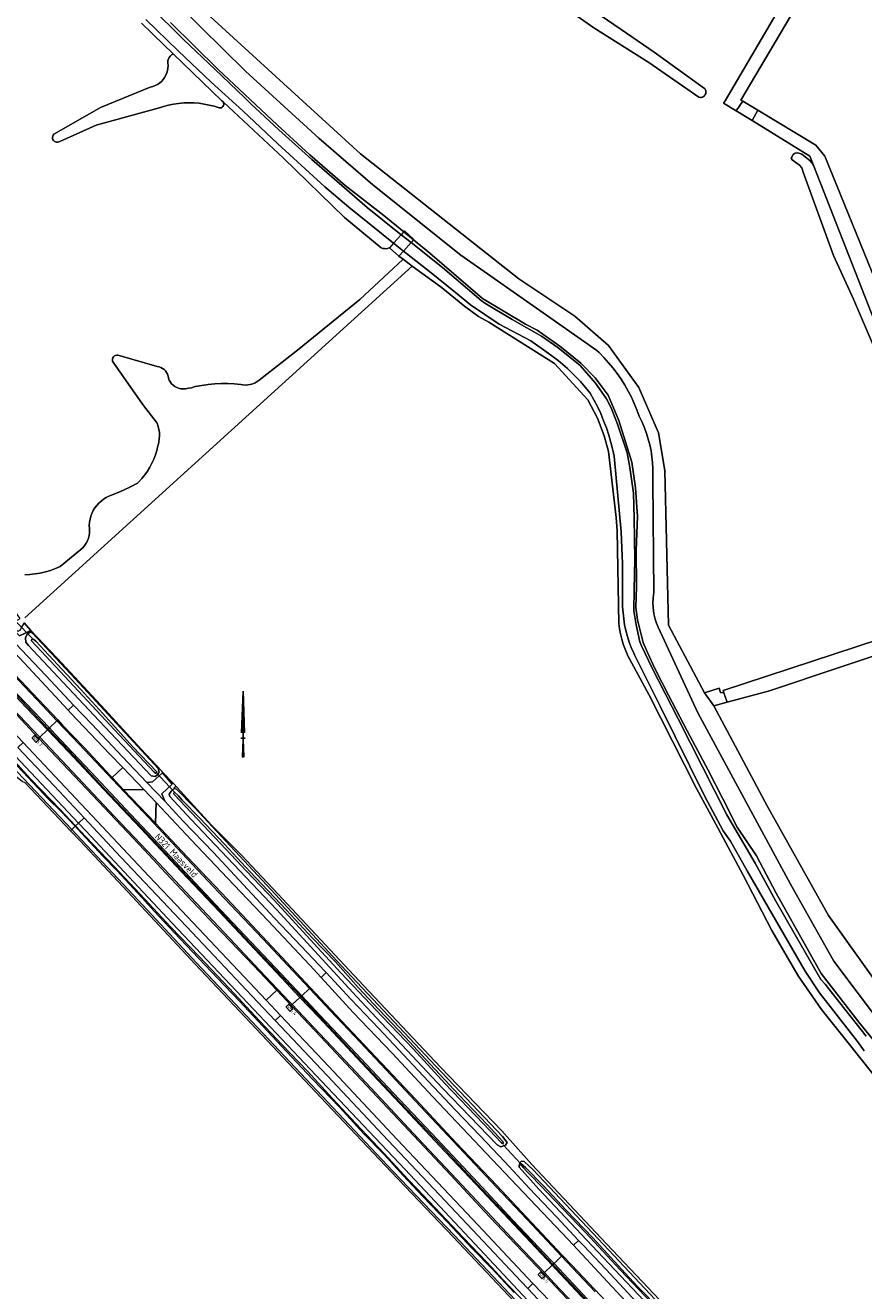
# Model space of a CAD drawing. Header units: metres. Extents: x 178952 to 185583, y 415201 to 419317.
# Tile 78 of 165: x 182766 to 182994, y 416676 to 417019. Entities that reach past the tile are written whole.
import ezdxf
from ezdxf.enums import TextEntityAlignment as Align

# ---------------------------------------------------------------- set-up
doc = ezdxf.new("R2010")
doc.units = ezdxf.units.M
for name, color, linetype, lineweight in [('B-WE-AM-AS_WEG-T18', 1, 'Continuous', 18), ('B-WE-VW-HECTOMETRERING-S', 7, 'Continuous', 25), ('B-XX-FV-GELEIDING_WILDRASTER-G', 253, 'Continuous', 18), ('B-XX-GR-BEPLANTING_CULTUUR_BOSPLANTSOEN-GV', 253, 'Continuous', 18), ('B-XX-GR-BOUWLAND-GV', 253, 'Continuous', 13), ('B-XX-GR-GRAS-GV', 253, 'Continuous', 13), ('B-XX-IE-TERREINAFSCHEIDING_KUNSTMATIG_HEKWERK_RASTER-G', 253, 'IE-TERREINAFSCHEIDING-KUNSTMATIG', 18), ('B-XX-KW-KUNSTWERK_DEK-GV', 252, 'Continuous', 18), ('B-XX-KW-KUNSTWERK_DUIKER-G', 252, 'Continuous', 18), ('B-XX-OG-TERREIN_CULTUURSCHEIDING-GV', 253, 'Continuous', 18), ('B-XX-OG-TOPOGRAFIE-T18', 253, 'Continuous', 18), ('B-XX-OG-WATER-GV', 253, 'Continuous', 18), ('B-XX-OG-WATER_GREPPEL-GV', 253, 'Continuous', 18), ('B-XX-OG-WATER_SLOOT-GV', 253, 'Continuous', 18), ('B-XX-OG-WEG-GV', 253, 'Continuous', 18), ('B-XX-VH-VERHARDING_ASFALT-GV', 251, 'Continuous', 18), ('B-XX-VH-VERHARDING_STRAATBAKSTEEN-GV', 251, 'Continuous', 18), ('B-XX-VW-MARKERING-G', 253, 'Continuous', 18), ('X-XX-AL-ORIENTATIE_NOORDPIJL-S', 7, 'Continuous', 25)]:
    doc.layers.add(name, color=color, linetype=linetype, lineweight=lineweight)
doc.styles.add('NLCS-ISO', font='NLCS-ISO.ttf')
doc.styles.add('NLCS-ISO-M-T18', font='NLCS-ISO.ttf', dxfattribs={"height": 1.8})
doc.styles.add('NLCS-ISO-M500-T18', font='NLCS-ISO.ttf', dxfattribs={"height": 0.9})
doc.linetypes.add('IE-TERREINAFSCHEIDING-KUNSTMATIG', pattern='A,4,[82,NLCS.SHX,S=0.75,R=90,X=0,Y=0],4,-2', length=10)

# ---------------------------------------------------------------- blocks, each defined once
blk = doc.blocks.new('SAL-ORIENTATIE_NOORDPIJL-SO')
for p, q in [((0, 12.8), (-0.4, 1.4)), ((0, -5.2), (0, 12.8)), ((0.4, 1.4), (0, 12.8)), ((-0.4, 1.4), (0, 5.6)), ((0, 5.6), (0.4, 1.4)), ((-0.6, 0), (0.6, 0)), ((0, -0.4), (-0.2, -5.2)), ((0.2, -5.2), (0, -0.4)), ((-0.2, -5.2), (0, -5.2))]:
    blk.add_line(p, q)
for points in [[(0.4, 1.4), (0, 5.6), (0, 12.8)], [(0, -5.2), (0.2, -5.2), (0, -0.4)]]:
    blk.add_solid(points)
blk = doc.blocks.new('SVW-HECTOMETERPAAL-SO')
at = {"lineweight": 18}
blk.add_lwpolyline([(-0.71, -0.52), (0.71, -0.52, 0.414214), (0.8, -0.44), (0.8, 0.44, 0.414214), (0.71, 0.52), (-0.71, 0.52, 0.414214), (-0.8, 0.44), (-0.8, -0.44, 0.414214)], format="xyb", close=True, dxfattribs=at)
at = {"lineweight": 18, "style": 'NLCS-ISO'}
blk.add_text('hm', height=0.9, dxfattribs=at).set_placement((0, 0), align=Align.MIDDLE_CENTER)

msp = doc.modelspace()

# ---------------------------------------------------------------- linework, layer by layer
at = {"layer": 'B-XX-FV-GELEIDING_WILDRASTER-G'}
for points in [[(182803.338, 416816.502), (182803.203, 416816.761), (182797.521, 416822.777), (182787.818, 416833.431), (182774.835, 416847.436), (182767.651, 416854.958), (182764.582, 416853.49), (182762.862, 416855.317), (182760.33, 416858.008), (182761.326, 416861.532), (182755.239, 416867.627), (182744.879, 416877.818), (182734.714, 416887.876), (182724.538, 416898.034)], [(182806.469, 416813.238), (182803.338, 416816.502)], [(182824.919, 416793.871), (182816.872, 416801.988), (182812.885, 416806.292), (182806.469, 416813.238)], [(182806.511, 416812.182), (182807.032, 416812.628)]]:
    msp.add_lwpolyline(points, dxfattribs=at)
at = {"layer": 'B-XX-GR-BEPLANTING_CULTUUR_BOSPLANTSOEN-GV'}
for points in [[(182991.557, 417051.312), (182988.195, 417053.166), (182956.353, 416998.893), (182955.95, 416998.27), (182959.404, 416996.145), (182961.183, 416998.759), (182960.625, 416999.094)], [(182805.066, 416997.709), (182806.431, 416997.99), (182807.81, 416998.193), (182809.199, 416998.317), (182810.592, 416998.361), (182811.985, 416998.324), (182813.374, 416998.208), (182814.755, 416998.013), (182816.121, 416997.738), (182817.47, 416997.386), (182818.796, 416996.957), (182819.073, 416996.949), (182819.361, 416997.018), (182819.62, 416997.16), (182819.831, 416997.367), (182819.98, 416997.623), (182820.055, 416997.909), (182820.051, 416998.205), (182819.969, 416998.489), (182819.598, 416998.834), (182806.349, 417011.635), (182806.224, 417011.575), (182805.845, 417011.335), (182805.515, 417011.032), (182805.244, 417010.675), (182805.04, 417010.276), (182804.911, 417009.847), (182804.86, 417009.402), (182804.895, 417009.16), (182804.942, 417008.473), (182804.909, 417007.786), (182804.797, 417007.107), (182804.607, 417006.445), (182804.341, 417005.81), (182804.003, 417005.21), (182803.598, 417004.654), (182803.132, 417004.148), (182802.609, 417003.699), (182802.039, 417003.315), (182801.427, 417002.998), (182800.783, 417002.755), (182800.116, 417002.588), (182786.555, 416997.02), (182774.049, 416989.91), (182773.921, 416989.805), (182773.718, 416989.561), (182773.581, 416989.274), (182773.521, 416988.963), (182773.54, 416988.646), (182773.637, 416988.344), (182773.807, 416988.075), (182774.038, 416987.857), (182774.315, 416987.704), (182774.623, 416987.624), (182774.94, 416987.624), (182775.248, 416987.703), (182775.526, 416987.855), (182785.407, 416992.294), (182802.862, 416997.076), (182803.719, 416997.349)], [(182983.435, 416983.828), (182981.054, 416986.844), (182965.247, 416996.322), (182963.692, 416993.506), (182979.437, 416983.815), (182980.505, 416981.084), (183005.541, 416917.096), (183005.977, 416916.336), (183006.034, 416916.268), (183006.43, 416915.869), (183006.878, 416915.531), (183007.37, 416915.26), (183015.264, 416914.692), (183011.16, 416915.75)], [(182955.839, 416838.606), (182956.045, 416838.028), (182956.963, 416835.452), (182968.453, 416838.528), (183026.045, 416857.882), (183026.323, 416857.975), (183026.486, 416858.21), (183026.786, 416858.527), (183027.138, 416858.785), (183027.532, 416858.974), (183027.953, 416859.088), (183028.388, 416859.123), (183028.822, 416859.078), (183029.241, 416858.956), (183029.803, 416859.144), (183033.408, 416860.356), (183022.56, 416888.799), (183014.226, 416908.51), (183009.485, 416908.483), (183010.081, 416907.53), (183028.078, 416863.43), (183028.454, 416862.509)], [(182761.326, 416861.532), (182760.33, 416858.008), (182762.862, 416855.317), (182764.582, 416853.49), (182767.651, 416854.958), (182765.8, 416857.07), (182765.217, 416856.079), (182764.703, 416855.051), (182764.136, 416854.7), (182762.484, 416856.56), (182762.929, 416857.523), (182764.062, 416857.84), (182764.774, 416858.241), (182763.885, 416859.255), (182763.052, 416860.014)]]:
    msp.add_lwpolyline(points, close=True, dxfattribs=at)
for points in [[(182999.409, 416756.573), (182984.46, 416777.475), (182967.924, 416807.109), (182953.271, 416834.464), (182950.74, 416837.975), (182941.011, 416856.377), (182940.01, 416898.456), (182938.291, 416908.643), (182932.867, 416920.946), (182924.636, 416932.418), (182915.475, 416940.363), (182900.316, 416950.496), (182857.269, 416984.463), (182803.868, 417033.337)], [(182801.502, 417031.104), (182825.995, 417006.93), (182845.902, 416988.737), (182860.641, 416976.041), (182884.496, 416956.965), (182907.833, 416940.634), (182912.075, 416937.675), (182921.455, 416931.062), (182922.084, 416930.461), (182923.401, 416929.121), (182924.66, 416927.725), (182925.859, 416926.278), (182926.995, 416924.78), (182928.066, 416923.236), (182929.071, 416921.647), (182930.007, 416920.017), (182930.873, 416918.349), (182931.667, 416916.645), (182932.388, 416914.909), (182933.034, 416913.144), (182933.104, 416913.008), (182933.811, 416911.542), (182934.445, 416910.042), (182935.004, 416908.513), (182935.488, 416906.958), (182935.895, 416905.381), (182936.224, 416903.787), (182936.474, 416902.178), (182936.645, 416900.558), (182936.736, 416898.933), (182936.747, 416897.304), (182936.679, 416895.678), (182936.946, 416865.084), (182936.894, 416864.745), (182936.776, 416863.617), (182936.737, 416862.484), (182936.778, 416861.351), (182936.899, 416860.223), (182937.099, 416859.107), (182937.377, 416858.008), (182937.733, 416856.931), (182938.163, 416855.881), (182948.978, 416832.585), (182974.155, 416786.053), (182985.945, 416765.067), (182998.852, 416747.868)], [(182766.038, 416858.356), (182871.333, 416953.98), (182868.819, 416955.813), (182868.763, 416955.761), (182857.03, 416944.922), (182840.154, 416931.159), (182829.744, 416923.007), (182829.19, 416922.601), (182828.592, 416922.263), (182827.959, 416921.996), (182827.299, 416921.804), (182826.622, 416921.69), (182825.936, 416921.656), (182825.25, 416921.701), (182824.72, 416921.793), (182822.95, 416921.953), (182821.174, 416922.034), (182819.397, 416922.035), (182817.621, 416921.956), (182815.851, 416921.797), (182814.089, 416921.558), (182812.34, 416921.241), (182812.065, 416921.183), (182811.276, 416920.929), (182810.466, 416920.753), (182809.643, 416920.655), (182808.814, 416920.637), (182808.371, 416920.66), (182807.813, 416920.785), (182807.277, 416920.987), (182806.774, 416921.261), (182806.315, 416921.602), (182805.907, 416922.005), (182805.56, 416922.46), (182805.279, 416922.959), (182805.07, 416923.492), (182805.044, 416923.577), (182804.954, 416924.092), (182804.786, 416924.587), (182804.544, 416925.051), (182804.235, 416925.472), (182803.865, 416925.842), (182803.443, 416926.151), (182802.979, 416926.391), (182802.484, 416926.559), (182802.001, 416926.645), (182791.621, 416929.668), (182791.311, 416929.755), (182790.989, 416929.763), (182790.674, 416929.691), (182790.388, 416929.544), (182790.145, 416929.332), (182789.963, 416929.067), (182789.851, 416928.765), (182789.817, 416928.444), (182789.862, 416928.125), (182789.985, 416927.827), (182790.174, 416927.571), (182798.028, 416916.465), (182802.011, 416911.245), (182802.275, 416910.424), (182802.462, 416909.582), (182802.571, 416908.726), (182802.599, 416907.864), (182802.548, 416907.003), (182802.417, 416906.151), (182802.208, 416905.314), (182802.143, 416905.104), (182801.857, 416903.892), (182801.494, 416902.7), (182801.055, 416901.535), (182800.542, 416900.4), (182799.958, 416899.3), (182799.304, 416898.24), (182798.584, 416897.224), (182797.799, 416896.256), (182796.955, 416895.341), (182796.628, 416895.017), (182794.747, 416894.019), (182792.83, 416893.092), (182790.88, 416892.237), (182788.857, 416891.441), (182788.102, 416891.071), (182787.386, 416890.63), (182786.715, 416890.123), (182786.095, 416889.555), (182785.532, 416888.931), (182785.031, 416888.255), (182784.597, 416887.536), (182784.232, 416886.778), (182783.941, 416885.989), (182783.727, 416885.176), (182783.59, 416884.347), (182783.533, 416883.508), (182783.557, 416882.667), (182783.61, 416882.156), (182783.586, 416881.433), (182783.482, 416880.717), (182783.3, 416880.017), (182783.042, 416879.341), (182782.711, 416878.698), (182782.311, 416878.095), (182781.847, 416877.541), (182781.324, 416877.04), (182781.182, 416876.922), (182775.612, 416872.311), (182774.298, 416871.758), (182772.955, 416871.28), (182771.587, 416870.878), (182770.199, 416870.553), (182768.795, 416870.307), (182767.38, 416870.14), (182765.957, 416870.052)]]:
    msp.add_lwpolyline(points, dxfattribs=at)
at = {"layer": 'B-XX-GR-BOUWLAND-GV'}
msp.add_lwpolyline([(182995.418, 417057.831), (182991.557, 417051.312), (182960.625, 416999.094), (182961.183, 416998.759), (182965.247, 416996.322), (182981.054, 416986.844), (182983.435, 416983.828), (183011.16, 416915.75)], dxfattribs=at)
at = {"layer": 'B-XX-GR-GRAS-GV'}
for points in [[(182872.982, 417055.946), (182928.117, 417018.216), (182937.08, 417012.082), (182950.78, 417002.223), (182950.812, 417002.184), (182950.997, 417001.894), (182951.11, 417001.57), (182951.145, 417001.228), (182951.104, 417000.901), (182950.986, 417000.578), (182950.775, 417000.267), (182950.52, 417000.037), (182950.218, 416999.872), (182949.886, 416999.781), (182949.543, 416999.769), (182949.206, 416999.837), (182935.599, 417009.26), (182920.649, 417018.697), (182908.863, 417027.019)], [(183002.838, 416917.911), (182991.237, 416944.986), (182985.835, 416956.806), (182977.607, 416979.493), (182977.236, 416980.642), (182976.562, 416981.409), (182974.562, 416982.845), (182974.303, 416983.291), (182974.872, 416984.291), (182975.423, 416984.66), (182976.095, 416984.791), (182977.251, 416984.347), (182979.5, 416982.599), (182979.999, 416981.974), (182980.505, 416981.084), (182979.437, 416983.815), (182963.692, 416993.506), (182959.404, 416996.145), (182955.95, 416998.27), (182956.353, 416998.893), (182988.195, 417053.166)], [(182803.868, 417033.337), (182857.269, 416984.463), (182900.316, 416950.496), (182915.475, 416940.363), (182924.636, 416932.418), (182932.867, 416920.946), (182938.291, 416908.643), (182940.01, 416898.456), (182941.011, 416856.377), (182950.74, 416837.975), (182954.761, 416839.298), (182955.134, 416838.104), (182956.045, 416838.028), (182955.839, 416838.606), (183028.454, 416862.509)], [(183026.045, 416857.882), (182968.453, 416838.528), (182956.963, 416835.452), (182953.271, 416834.464), (182967.924, 416807.109), (182984.46, 416777.475), (182999.409, 416756.573)]]:
    msp.add_lwpolyline(points, dxfattribs=at)
at = {"layer": 'B-XX-IE-TERREINAFSCHEIDING_KUNSTMATIG_HEKWERK_RASTER-G', "ltscale": 0.2, "flags": 128}
msp.add_lwpolyline([(182824.919, 416793.871), (182834.797, 416783.433), (182858.078, 416758.503), (182879.011, 416736.256), (182895.669, 416718.962), (182903.825, 416709.859), (182924.153, 416688.307), (182946.722, 416664.471), (182958.247, 416652.438), (182990.026, 416617.941), (183012.548, 416594.156), (183013.482, 416593.17), (183036.329, 416569.999), (183057.536, 416549.43), (183075.832, 416533.105), (183094.884, 416517.937), (183112.911, 416503.756), (183139.029, 416484.511), (183165.883, 416466.277), (183173.948, 416461.135)], dxfattribs=at)
at = {"layer": 'B-XX-KW-KUNSTWERK_DEK-GV'}
msp.add_lwpolyline([(182871.785, 416961.204), (182869.241, 416963.53), (182869.007, 416963.269), (182868.892, 416963.142), (182868.322, 416962.507), (182866.232, 416960.183), (182865.119, 416958.945), (182867.672, 416956.649), (182868.937, 416958.056), (182871.009, 416960.361), (182871.445, 416960.846), (182871.673, 416961.086)], close=True, dxfattribs=at)
at = {"layer": 'B-XX-KW-KUNSTWERK_DUIKER-G'}
for points in [[(182759.295, 416861.734), (182767.975, 416852.852)], [(182806.729, 416811.005), (182801.656, 416816.473)], [(182896.017, 416715.184), (182900.747, 416710.115)]]:
    msp.add_lwpolyline(points, dxfattribs=at)
at = {"layer": 'B-XX-OG-TERREIN_CULTUURSCHEIDING-GV'}
for points in [[(182998.852, 416747.868), (182985.945, 416765.067), (182974.155, 416786.053), (182948.978, 416832.585), (182938.163, 416855.881), (182937.733, 416856.931), (182937.377, 416858.008), (182937.099, 416859.107), (182936.899, 416860.223), (182936.778, 416861.351), (182936.737, 416862.484), (182936.776, 416863.617), (182936.894, 416864.745), (182936.946, 416865.084), (182936.679, 416895.678), (182936.747, 416897.304), (182936.736, 416898.933), (182936.645, 416900.558), (182936.474, 416902.178), (182936.224, 416903.787), (182935.895, 416905.381), (182935.488, 416906.958), (182935.004, 416908.513), (182934.445, 416910.042), (182933.811, 416911.542), (182933.104, 416913.008), (182933.034, 416913.144), (182932.388, 416914.909), (182931.667, 416916.645), (182930.873, 416918.349), (182930.007, 416920.017), (182929.071, 416921.647), (182928.066, 416923.236), (182926.995, 416924.78), (182925.859, 416926.278), (182924.66, 416927.725), (182923.401, 416929.121), (182922.084, 416930.461), (182921.455, 416931.062), (182912.075, 416937.675), (182907.833, 416940.634), (182884.496, 416956.965), (182860.641, 416976.041), (182845.902, 416988.737), (182825.995, 417006.93), (182801.502, 417031.104)], [(182765.957, 416870.052), (182767.38, 416870.14), (182768.795, 416870.307), (182770.199, 416870.553), (182771.587, 416870.878), (182772.955, 416871.28), (182774.298, 416871.758), (182775.612, 416872.311), (182781.182, 416876.922), (182781.324, 416877.04), (182781.847, 416877.541), (182782.311, 416878.095), (182782.711, 416878.698), (182783.042, 416879.341), (182783.3, 416880.017), (182783.482, 416880.717), (182783.586, 416881.433), (182783.61, 416882.156), (182783.557, 416882.667), (182783.533, 416883.508), (182783.59, 416884.347), (182783.727, 416885.176), (182783.941, 416885.989), (182784.232, 416886.778), (182784.597, 416887.536), (182785.031, 416888.255), (182785.532, 416888.931), (182786.095, 416889.555), (182786.715, 416890.123), (182787.386, 416890.63), (182788.102, 416891.071), (182788.857, 416891.441), (182790.88, 416892.237), (182792.83, 416893.092), (182794.747, 416894.019), (182796.628, 416895.017), (182796.955, 416895.341), (182797.799, 416896.256), (182798.584, 416897.224), (182799.304, 416898.24), (182799.958, 416899.3), (182800.542, 416900.4), (182801.055, 416901.535), (182801.494, 416902.7), (182801.857, 416903.892), (182802.143, 416905.104), (182802.208, 416905.314), (182802.417, 416906.151), (182802.548, 416907.003), (182802.599, 416907.864), (182802.571, 416908.726), (182802.462, 416909.582), (182802.275, 416910.424), (182802.011, 416911.245), (182798.028, 416916.465), (182790.174, 416927.571), (182789.985, 416927.827), (182789.862, 416928.125), (182789.817, 416928.444), (182789.851, 416928.765), (182789.963, 416929.067), (182790.145, 416929.332), (182790.388, 416929.544), (182790.674, 416929.691), (182790.989, 416929.763), (182791.311, 416929.755), (182791.621, 416929.668), (182802.001, 416926.645), (182802.484, 416926.559), (182802.979, 416926.391), (182803.443, 416926.151), (182803.865, 416925.842), (182804.235, 416925.472), (182804.544, 416925.051), (182804.786, 416924.587), (182804.954, 416924.092), (182805.044, 416923.577), (182805.07, 416923.492), (182805.279, 416922.959), (182805.56, 416922.46), (182805.907, 416922.005), (182806.315, 416921.602), (182806.774, 416921.261), (182807.277, 416920.987), (182807.813, 416920.785), (182808.371, 416920.66), (182808.814, 416920.637), (182809.643, 416920.655), (182810.466, 416920.753), (182811.276, 416920.929), (182812.065, 416921.183), (182812.34, 416921.241), (182814.089, 416921.558), (182815.851, 416921.797), (182817.621, 416921.956), (182819.397, 416922.035), (182821.174, 416922.034), (182822.95, 416921.953), (182824.72, 416921.793), (182825.25, 416921.701), (182825.936, 416921.656), (182826.622, 416921.69), (182827.299, 416921.804), (182827.959, 416921.996), (182828.592, 416922.263), (182829.19, 416922.601), (182829.744, 416923.007), (182840.154, 416931.159), (182857.03, 416944.922), (182868.763, 416955.761), (182868.819, 416955.813), (182867.672, 416956.649), (182865.119, 416958.945), (182865.029, 416958.905), (182864.595, 416958.763), (182864.205, 416958.703), (182863.749, 416958.708), (182863.3, 416958.792), (182862.873, 416958.953), (182852.885, 416967.215), (182836.287, 416983.307), (182819.969, 416998.489), (182820.051, 416998.205), (182820.055, 416997.909), (182819.98, 416997.623), (182819.831, 416997.367), (182819.62, 416997.16), (182819.361, 416997.018), (182819.073, 416996.949), (182818.796, 416996.957), (182817.47, 416997.386), (182816.121, 416997.738), (182814.755, 416998.013), (182813.374, 416998.208), (182811.985, 416998.324), (182810.592, 416998.361), (182809.199, 416998.317), (182807.81, 416998.193), (182806.431, 416997.99), (182805.066, 416997.709), (182803.719, 416997.349), (182802.862, 416997.076), (182785.407, 416992.294), (182775.526, 416987.855), (182775.248, 416987.703), (182774.94, 416987.624), (182774.623, 416987.624), (182774.315, 416987.704), (182774.038, 416987.857), (182773.807, 416988.075), (182773.637, 416988.344), (182773.54, 416988.646), (182773.521, 416988.963), (182773.581, 416989.274), (182773.718, 416989.561), (182773.921, 416989.805), (182774.049, 416989.91), (182786.555, 416997.02), (182800.116, 417002.588), (182800.783, 417002.755), (182801.427, 417002.998), (182802.039, 417003.315), (182802.609, 417003.699), (182803.132, 417004.148), (182803.598, 417004.654), (182804.003, 417005.21), (182804.341, 417005.81), (182804.607, 417006.445), (182804.797, 417007.107), (182804.909, 417007.786), (182804.942, 417008.473), (182804.895, 417009.16), (182804.86, 417009.402), (182804.911, 417009.847), (182805.04, 417010.276), (182805.244, 417010.675), (182805.515, 417011.032), (182805.845, 417011.335), (182806.224, 417011.575), (182806.349, 417011.635), (182800.994, 417016.808), (182800.72, 417017.065), (182797.721, 417019.938)], [(182805.62, 417020.149), (182818.549, 417007.433), (182834.557, 416992.351), (182843.469, 416984.172), (182853.043, 416975.861), (182863.629, 416967.672), (182869.007, 416963.269), (182871.673, 416961.086), (182876.071, 416957.486), (182890.377, 416945.175), (182902.064, 416938.203), (182905.231, 416936.567), (182911.426, 416932.185), (182917.1, 416927.608), (182921.019, 416923.619), (182924.546, 416918.869), (182927.499, 416912.028), (182930.962, 416900.677), (182932.025, 416893.682), (182932.586, 416885.947), (182932.222, 416876.731), (182932.257, 416866.919), (182932.049, 416861.22), (182932.569, 416857.81), (182934.112, 416851.73), (182935.289, 416848.972), (182937.393, 416844.457), (182941.018, 416837.357), (182946.037, 416827.662), (182951.72, 416816.975), (182955.669, 416809.363), (182959.654, 416801.526), (182964.867, 416793.687), (182970.213, 416783.561), (182982.482, 416761.755), (182992.752, 416748.543), (183001.503, 416737.718)], [(182996.48, 416734.504), (182989.466, 416743.32), (182982.534, 416751.924), (182976.18, 416761.111), (182969.038, 416773.404), (182961.286, 416788.486), (182953.709, 416802.529), (182948.585, 416812.038), (182935.636, 416837.596), (182929.848, 416848.283), (182929.749, 416848.496), (182929.179, 416849.833), (182928.683, 416851.2), (182928.263, 416852.592), (182927.921, 416854.004), (182927.656, 416855.434), (182927.471, 416856.875), (182927.056, 416882.013), (182926.715, 416885.638), (182924.656, 416903.566), (182923.528, 416907.853), (182921.638, 416912.671), (182919.075, 416917.63), (182909.973, 416927.473), (182892.117, 416938.723), (182889.288, 416940.304), (182885.544, 416943.088), (182879.153, 416948.278), (182871.333, 416953.98), (182766.038, 416858.356)], [(182765.8, 416857.07), (182767.651, 416854.958), (182774.835, 416847.436), (182787.818, 416833.431), (182797.521, 416822.777), (182803.203, 416816.761), (182803.338, 416816.502), (182806.469, 416813.238), (182812.885, 416806.292), (182816.872, 416801.988), (182824.919, 416793.871), (182834.797, 416783.433), (182858.078, 416758.503), (182879.011, 416736.256), (182895.669, 416718.962), (182903.825, 416709.859), (182924.153, 416688.307), (182946.722, 416664.471)], [(182901.934, 416669.525), (182882.407, 416690.172), (182865.646, 416707.718), (182847.93, 416726.489), (182831.898, 416743.579), (182812.328, 416764.277), (182795.19, 416782.671), (182781.035, 416797.749), (182778.388, 416800.538), (182766.054, 416813.537), (182765.265, 416813.923), (182751.621, 416824.713), (182730.19, 416839.254), (182728.882, 416840.141), (182727.383, 416833.94), (182689.199, 416675.97), (182689.722, 416674.918)]]:
    msp.add_lwpolyline(points, dxfattribs=at)
for points in [[(182965.247, 416996.322), (182961.183, 416998.759), (182959.404, 416996.145), (182963.692, 416993.506)], [(182956.045, 416838.028), (182955.134, 416838.104), (182954.761, 416839.298), (182950.74, 416837.975), (182953.271, 416834.464), (182956.963, 416835.452)]]:
    msp.add_lwpolyline(points, close=True, dxfattribs=at)
at = {"layer": 'B-XX-OG-WATER-GV', "flags": 128}
for points in [[(182994.713, 416744.735), (182987.577, 416753.78), (182983.523, 416758.829), (182982.425, 416760.068), (182970.148, 416781.427), (182964.541, 416791.743), (182956.802, 416804.869), (182943.596, 416830.935), (182936.545, 416844.694), (182933.646, 416850.767), (182933.211, 416851.875), (182932.149, 416856.493), (182931.553, 416860.274), (182931.641, 416866.123), (182931.835, 416874.248), (182931.669, 416885.486), (182931.503, 416892.258), (182930.454, 416899.205), (182929.725, 416903.184), (182927.127, 416911.011), (182925.368, 416915.412), (182924.098, 416917.936), (182921.102, 416922.179), (182916.957, 416926.994), (182910.849, 416931.818), (182906.468, 416934.923), (182898.511, 416939.446), (182891.074, 416943.878), (182890.092, 416944.6), (182879.531, 416953.554), (182871.009, 416960.361), (182868.322, 416962.507), (182859.075, 416969.893), (182850.793, 416977.018), (182844.025, 416982.914), (182835.078, 416991.032), (182827.397, 416998.061), (182825.719, 416999.793), (182817.624, 417007.493), (182809.232, 417015.475), (182805.641, 417019.032), (182799.389, 417025.044)], [(182798.911, 417020.983), (182807.709, 417012.459), (182816.665, 417003.926), (182825.28, 416996.161), (182834.754, 416987.17), (182847.579, 416975.496), (182854.081, 416969.997), (182866.232, 416960.183), (182868.937, 416958.056), (182876.037, 416952.477), (182883.088, 416946.789), (182887.169, 416943.446), (182891.031, 416940.799), (182894.898, 416938.232), (182903.554, 416933.639), (182908.276, 416930.341), (182911.024, 416928.328), (182913.555, 416926.152), (182915.176, 416924.534), (182917.049, 416922.568), (182919.676, 416919.477), (182920.701, 416917.653), (182921.655, 416915.791), (182922.537, 416913.894), (182923.347, 416911.965), (182924.081, 416910.007), (182924.741, 416908.021), (182925.324, 416906.012), (182925.83, 416903.982), (182926.192, 416902.278), (182928.118, 416881.755), (182928.484, 416873.197), (182928.484, 416862.971), (182928.505, 416861.349), (182928.607, 416859.729), (182928.788, 416858.117), (182929.048, 416856.515), (182929.387, 416854.929), (182929.803, 416853.36), (182930.297, 416851.815), (182930.865, 416850.295), (182931.509, 416848.806), (182931.725, 416848.346), (182938.701, 416834.384), (182950.839, 416809.826), (182955.861, 416800.498), (182956.942, 416798.941), (182957.851, 416797.728), (182962.366, 416789.671), (182978.137, 416762.351), (182982.021, 416756.498), (182992.37, 416743.281), (182994.144, 416740.732)]]:
    msp.add_lwpolyline(points, dxfattribs=at)
at = {"layer": 'B-XX-OG-WATER_GREPPEL-GV'}
for points in [[(182908.863, 417027.019), (182920.649, 417018.697), (182935.599, 417009.26), (182949.206, 416999.837), (182949.543, 416999.769), (182949.886, 416999.781), (182950.218, 416999.872), (182950.52, 417000.037), (182950.775, 417000.267), (182950.986, 417000.578), (182951.104, 417000.901), (182951.145, 417001.228), (182951.11, 417001.57), (182950.997, 417001.894), (182950.812, 417002.184), (182950.78, 417002.223), (182937.08, 417012.082), (182928.117, 417018.216), (182872.982, 417055.946)], [(183005.541, 416917.096), (182980.505, 416981.084), (182979.999, 416981.974), (182979.5, 416982.599), (182977.251, 416984.347), (182976.095, 416984.791), (182975.423, 416984.66), (182974.872, 416984.291), (182974.303, 416983.291), (182974.562, 416982.845), (182976.562, 416981.409), (182977.236, 416980.642), (182977.607, 416979.493), (182985.835, 416956.806), (182991.237, 416944.986), (183002.838, 416917.911)]]:
    msp.add_lwpolyline(points, dxfattribs=at)
at = {"layer": 'B-XX-OG-WATER_SLOOT-GV'}
for points in [[(182799.389, 417025.044), (182805.641, 417019.032), (182809.232, 417015.475), (182817.624, 417007.493), (182825.719, 416999.793), (182827.397, 416998.061), (182835.078, 416991.032), (182844.025, 416982.914), (182850.793, 416977.018), (182859.075, 416969.893), (182868.322, 416962.507), (182871.009, 416960.361), (182879.531, 416953.554), (182890.092, 416944.6), (182891.074, 416943.878), (182898.511, 416939.446), (182906.468, 416934.923), (182910.849, 416931.818), (182916.957, 416926.994), (182921.102, 416922.179), (182924.098, 416917.936), (182925.368, 416915.412), (182927.127, 416911.011), (182929.725, 416903.184), (182930.454, 416899.205), (182931.503, 416892.258), (182931.669, 416885.486), (182931.835, 416874.248), (182931.641, 416866.123), (182931.553, 416860.274), (182932.149, 416856.493), (182933.211, 416851.875), (182933.646, 416850.767), (182936.545, 416844.694), (182943.596, 416830.935), (182956.802, 416804.869), (182964.541, 416791.743), (182970.148, 416781.427), (182982.425, 416760.068), (182983.523, 416758.829), (182987.577, 416753.78), (182994.713, 416744.735)], [(182797.721, 417019.938), (182800.72, 417017.065), (182800.994, 417016.808), (182806.349, 417011.635), (182819.598, 416998.834), (182819.969, 416998.489), (182836.287, 416983.307), (182852.885, 416967.215), (182862.873, 416958.953), (182863.3, 416958.792), (182863.749, 416958.708), (182864.205, 416958.703), (182864.595, 416958.763), (182865.029, 416958.905), (182865.119, 416958.945), (182867.672, 416956.649), (182868.819, 416955.813), (182871.333, 416953.98), (182879.153, 416948.278), (182885.544, 416943.088), (182889.288, 416940.304), (182892.117, 416938.723), (182909.973, 416927.473), (182919.075, 416917.63), (182921.638, 416912.671), (182923.528, 416907.853), (182924.656, 416903.566), (182926.715, 416885.638), (182927.056, 416882.013), (182927.471, 416856.875), (182927.656, 416855.434), (182927.921, 416854.004), (182928.263, 416852.592), (182928.683, 416851.2), (182929.179, 416849.833), (182929.749, 416848.496), (182929.848, 416848.283), (182935.636, 416837.596), (182948.585, 416812.038), (182953.709, 416802.529), (182961.286, 416788.486), (182969.038, 416773.404), (182976.18, 416761.111), (182982.534, 416751.924), (182989.466, 416743.32), (182996.48, 416734.504)], [(182994.144, 416740.732), (182992.37, 416743.281), (182982.021, 416756.498), (182978.137, 416762.351), (182962.366, 416789.671), (182957.851, 416797.728), (182956.942, 416798.941), (182955.861, 416800.498), (182950.839, 416809.826), (182938.701, 416834.384), (182931.725, 416848.346), (182931.509, 416848.806), (182930.865, 416850.295), (182930.297, 416851.815), (182929.803, 416853.36), (182929.387, 416854.929), (182929.048, 416856.515), (182928.788, 416858.117), (182928.607, 416859.729), (182928.505, 416861.349), (182928.484, 416862.971), (182928.484, 416873.197), (182928.118, 416881.755), (182926.192, 416902.278), (182925.83, 416903.982), (182925.324, 416906.012), (182924.741, 416908.021), (182924.081, 416910.007), (182923.347, 416911.965), (182922.537, 416913.894), (182921.655, 416915.791), (182920.701, 416917.653), (182919.676, 416919.477), (182917.049, 416922.568), (182915.176, 416924.534), (182913.555, 416926.152), (182911.024, 416928.328), (182908.276, 416930.341), (182903.554, 416933.639), (182894.898, 416938.232), (182891.031, 416940.799), (182887.169, 416943.446), (182883.088, 416946.789), (182876.037, 416952.477), (182868.937, 416958.056), (182866.232, 416960.183), (182854.081, 416969.997), (182847.579, 416975.496), (182834.754, 416987.17), (182825.28, 416996.161), (182816.665, 417003.926), (182807.709, 417012.459), (182798.911, 417020.983)], [(183001.503, 416737.718), (182992.752, 416748.543), (182982.482, 416761.755), (182970.213, 416783.561), (182964.867, 416793.687), (182959.654, 416801.526), (182955.669, 416809.363), (182951.72, 416816.975), (182946.037, 416827.662), (182941.018, 416837.357), (182937.393, 416844.457), (182935.289, 416848.972), (182934.112, 416851.73), (182932.569, 416857.81), (182932.049, 416861.22), (182932.257, 416866.919), (182932.222, 416876.731), (182932.586, 416885.947), (182932.025, 416893.682), (182930.962, 416900.677), (182927.499, 416912.028), (182924.546, 416918.869), (182921.019, 416923.619), (182917.1, 416927.608), (182911.426, 416932.185), (182905.231, 416936.567), (182902.064, 416938.203), (182890.377, 416945.175), (182876.071, 416957.486), (182871.673, 416961.086), (182869.007, 416963.269), (182863.629, 416967.672), (182853.043, 416975.861), (182843.469, 416984.172), (182834.557, 416992.351), (182818.549, 417007.433), (182805.62, 417020.149)], [(182762.4, 416820.363), (182767.583, 416814.603), (182775.678, 416806.258), (182779.799, 416801.876), (182780.573, 416802.611), (182761.909, 416822.388)], [(182762.333, 416818.187), (182778.751, 416800.882), (182779.65, 416801.735), (182775.697, 416805.955), (182772.448, 416809.102), (182769.681, 416812.05), (182762.558, 416819.614)], [(182899.024, 416675.07), (182892.989, 416681.541), (182887.621, 416687.055), (182880.912, 416694.142), (182874.069, 416701.274), (182868.86, 416706.824), (182863.561, 416712.641), (182858.169, 416718.179), (182851.544, 416725.422), (182844.206, 416733.044), (182838.505, 416739.13), (182831.963, 416746.1), (182824.326, 416754.2), (182818.343, 416760.512), (182811.601, 416767.675), (182806.638, 416772.884), (182801.292, 416778.611), (182797.835, 416782.364), (182791.009, 416789.74), (182787.248, 416793.669), (182781.271, 416800.005), (182779.65, 416801.735), (182778.751, 416800.882), (182781.399, 416798.092), (182795.556, 416783.012), (182812.693, 416764.619), (182832.262, 416743.921), (182848.294, 416726.832), (182866.009, 416708.063), (182882.769, 416690.516), (182902.297, 416669.869)], [(182903.999, 416670.221), (182897.216, 416677.221), (182891.574, 416683.334), (182885.21, 416689.888), (182879.069, 416696.41), (182872.576, 416703.293), (182870.167, 416705.769), (182863.676, 416712.867), (182855.979, 416720.999), (182849.66, 416727.784), (182842.835, 416735.185), (182835.868, 416742.442), (182828.509, 416750.28), (182822.875, 416756.326), (182819.909, 416759.453), (182813.389, 416766.343), (182805.676, 416774.338), (182798.663, 416781.925), (182790.272, 416790.838), (182782.678, 416798.815), (182779.799, 416801.876), (182779.65, 416801.735), (182781.271, 416800.005), (182787.248, 416793.669), (182791.009, 416789.74), (182797.835, 416782.364), (182801.292, 416778.611), (182806.638, 416772.884), (182811.601, 416767.675), (182818.343, 416760.512), (182824.326, 416754.2), (182831.963, 416746.1), (182838.505, 416739.13), (182844.206, 416733.044), (182851.544, 416725.422), (182858.169, 416718.179), (182863.561, 416712.641), (182868.86, 416706.824), (182874.069, 416701.274), (182880.912, 416694.142), (182887.621, 416687.055), (182892.989, 416681.541), (182899.024, 416675.07)], [(182913.018, 416661.942), (182890.989, 416685.449), (182869.352, 416708.438), (182846.675, 416732.464), (182826.65, 416753.68), (182806.068, 416775.46), (182782.59, 416800.472), (182780.573, 416802.611), (182779.799, 416801.876), (182782.678, 416798.815), (182790.272, 416790.838), (182798.663, 416781.925), (182805.676, 416774.338), (182813.389, 416766.343), (182819.909, 416759.453), (182822.875, 416756.326), (182828.509, 416750.28), (182835.868, 416742.442), (182842.835, 416735.185), (182849.66, 416727.784), (182855.979, 416720.999), (182863.676, 416712.867), (182870.167, 416705.769), (182872.576, 416703.293), (182879.069, 416696.41), (182885.21, 416689.888), (182891.574, 416683.334), (182897.216, 416677.221), (182903.999, 416670.221)], [(183006.765, 416599.509), (182989.904, 416617.34), (182978.432, 416629.743), (182966.033, 416642.519), (182959.608, 416649.727), (182940.157, 416670.202), (182923.324, 416688.147), (182904.168, 416708.362), (182901.729, 416710.654), (182901.024, 416710.727), (182900.635, 416710.417), (182900.361, 416709.599), (182900.339, 416709.148), (182905.718, 416703.146), (182921.715, 416686.187), (182939.011, 416667.935), (182951.413, 416654.602), (182965.443, 416639.899), (182969.681, 416635.141), (182987.715, 416615.983), (183005.439, 416597.316)], [(182936.174, 416672.452), (182927.941, 416681.102), (182918.414, 416691.389), (182906.203, 416704.097), (182900.668, 416709.809), (182900.728, 416709.998), (182900.909, 416710.002), (182902.086, 416709.049), (182906.961, 416704.017), (182913.186, 416697.41), (182920.407, 416689.935), (182929.158, 416680.329), (182932.615, 416676.556), (182938.637, 416670.514)], [(182938.637, 416670.514), (182932.615, 416676.556), (182929.158, 416680.329), (182920.407, 416689.935), (182913.186, 416697.41), (182906.961, 416704.017), (182902.086, 416709.049), (182900.909, 416710.002), (182900.728, 416709.998), (182900.668, 416709.809), (182906.203, 416704.097), (182918.414, 416691.389), (182927.941, 416681.102), (182936.174, 416672.452)]]:
    msp.add_lwpolyline(points, dxfattribs=at)
for points in [[(182773.741, 416843.681), (182786.172, 416830.359), (182800.327, 416815.426), (182801.428, 416815.29), (182802.122, 416815.802), (182802.555, 416816.427), (182802.212, 416817.487), (182779.701, 416841.84), (182768.111, 416854.186), (182767.538, 416854.542), (182766.65, 416853.961), (182766.153, 416852.938), (182766.258, 416851.78), (182767.041, 416850.864)], [(182769.027, 416852.067), (182774.885, 416845.698), (182781.213, 416838.925), (182787.243, 416832.363), (182795.311, 416823.463), (182801.842, 416816.58), (182801.77, 416816.264), (182801.498, 416816.22), (182801.147, 416816.424), (182790.334, 416827.915), (182783.012, 416835.858), (182774.344, 416845.131), (182767.818, 416852.181), (182767.912, 416852.592), (182768.062, 416852.724), (182768.491, 416852.52)], [(182769.027, 416852.067), (182768.491, 416852.52), (182768.062, 416852.724), (182767.912, 416852.592), (182767.818, 416852.181), (182774.344, 416845.131), (182783.012, 416835.858), (182790.334, 416827.915), (182801.147, 416816.424), (182801.498, 416816.22), (182801.77, 416816.264), (182801.842, 416816.58), (182795.311, 416823.463), (182787.243, 416832.363), (182781.213, 416838.925), (182774.885, 416845.698)], [(182779.65, 416801.735), (182779.799, 416801.876), (182775.678, 416806.258), (182767.583, 416814.603), (182762.4, 416820.363), (182755.058, 416828.058), (182748.476, 416834.924), (182748.327, 416834.986), (182748.266, 416834.895), (182748.478, 416834.595), (182751.315, 416831.593), (182756.168, 416826.352), (182762.558, 416819.614), (182769.681, 416812.05), (182772.448, 416809.102), (182775.697, 416805.955)], [(182895.881, 416717.458), (182877.765, 416736.584), (182852.025, 416763.9), (182832.926, 416784.447), (182812.129, 416806.83), (182807.257, 416811.796), (182806.568, 416812.052), (182805.792, 416811.245), (182805.241, 416810.517), (182805.461, 416809.876), (182811.155, 416803.702), (182834.388, 416779.096), (182856.203, 416755.531), (182879.574, 416730.617), (182894.387, 416715.196), (182895.377, 416714.681), (182896.672, 416715.071), (182897.097, 416715.853)], [(182808.786, 416808.878), (182813.574, 416803.909), (182820.157, 416796.973), (182827.299, 416789.392), (182837.135, 416778.96), (182844.214, 416771.38), (182850.455, 416764.922), (182856.703, 416757.825), (182862.237, 416751.961), (182869.379, 416744.45), (182876.186, 416737.101), (182884.094, 416728.643), (182891.671, 416720.711), (182895.969, 416716.055), (182896.153, 416715.718), (182895.884, 416715.53), (182895.57, 416715.686), (182890.569, 416720.979), (182880.251, 416731.792), (182871.603, 416741.243), (182863.257, 416749.95), (182851.867, 416761.891), (182843.598, 416771.001), (182833.809, 416781.696), (182826.297, 416789.58), (182819.219, 416797.056), (182806.633, 416810.35), (182806.416, 416810.756), (182806.648, 416810.984), (182807.74, 416809.998)], [(182808.786, 416808.878), (182807.74, 416809.998), (182806.648, 416810.984), (182806.416, 416810.756), (182806.633, 416810.35), (182819.219, 416797.056), (182826.297, 416789.58), (182833.809, 416781.696), (182843.598, 416771.001), (182851.867, 416761.891), (182863.257, 416749.95), (182871.603, 416741.243), (182880.251, 416731.792), (182890.569, 416720.979), (182895.57, 416715.686), (182895.884, 416715.53), (182896.153, 416715.718), (182895.969, 416716.055), (182891.671, 416720.711), (182884.094, 416728.643), (182876.186, 416737.101), (182869.379, 416744.45), (182862.237, 416751.961), (182856.703, 416757.825), (182850.455, 416764.922), (182844.214, 416771.38), (182837.135, 416778.96), (182827.299, 416789.392), (182820.157, 416796.973), (182813.574, 416803.909)]]:
    msp.add_lwpolyline(points, close=True, dxfattribs=at)
at = {"layer": 'B-XX-OG-WEG-GV'}
for points in [[(182741.898, 416870.671), (182740.491, 416870.605), (182738.431, 416868.366), (182744.697, 416862.213), (182752.292, 416854.458), (182759.963, 416846.566), (182768.216, 416837.798), (182774.971, 416830.647), (182776.284, 416829.257), (182782.221, 416823.079), (182789.27, 416815.474), (182789.727, 416814.99), (182792.611, 416817.73), (182789.138, 416821.354), (182778.536, 416832.486), (182777.78, 416833.297), (182764.542, 416847.509), (182755.06, 416857.26)], [(182769.762, 416825.732), (182762.56, 416833.375), (182749.043, 416847.5), (182739.612, 416857.172), (182733.775, 416857.296), (182737.322, 416853.855), (182749.789, 416841.101), (182761.186, 416829.137), (182765.549, 416824.507), (182785.664, 416803.161), (182799.752, 416788.228), (182807.085, 416780.456), (182825.612, 416760.836), (182831.61, 416754.473), (182834.484, 416757.197), (182828.163, 416763.873), (182817.577, 416774.946), (182804.28, 416789.101), (182798.568, 416795.213), (182786.03, 416808.512), (182777.875, 416817.123)], [(182767.651, 416854.958), (182764.582, 416853.49), (182762.862, 416855.317), (182761.201, 416853.786), (182763.515, 416851.356), (182771.72, 416842.702), (182778.062, 416835.897), (182779.236, 416834.672), (182784.202, 416829.488), (182792.553, 416820.625), (182799.192, 416813.634), (182800.68, 416813.793), (182803.414, 416816.241), (182803.338, 416816.502), (182803.203, 416816.761), (182797.521, 416822.777), (182787.818, 416833.431), (182774.835, 416847.436)], [(182773.741, 416843.681), (182767.041, 416850.864), (182766.258, 416851.78), (182766.153, 416852.938), (182766.65, 416853.961), (182767.538, 416854.542), (182768.111, 416854.186), (182779.701, 416841.84), (182802.212, 416817.487), (182802.555, 416816.427), (182802.122, 416815.802), (182801.428, 416815.29), (182800.327, 416815.426), (182786.172, 416830.359)], [(182792.611, 416817.73), (182789.727, 416814.99), (182792.833, 416811.696), (182798.324, 416811.77)], [(182895.881, 416717.458), (182897.097, 416715.853), (182896.672, 416715.071), (182895.377, 416714.681), (182894.387, 416715.196), (182879.574, 416730.617), (182856.203, 416755.531), (182834.388, 416779.096), (182811.155, 416803.702), (182805.461, 416809.876), (182805.241, 416810.517), (182805.792, 416811.245), (182806.568, 416812.052), (182807.257, 416811.796), (182812.129, 416806.83), (182832.926, 416784.447), (182852.025, 416763.9), (182877.765, 416736.584)]]:
    msp.add_lwpolyline(points, close=True, dxfattribs=at)
for points in [[(182761.909, 416822.388), (182780.573, 416802.611), (182782.088, 416804.048), (182773.943, 416812.754), (182764.08, 416823.12)], [(182766.054, 416813.537), (182778.388, 416800.538), (182778.751, 416800.882), (182762.333, 416818.187)], [(182946.722, 416664.471), (182924.153, 416688.307), (182903.825, 416709.859), (182895.669, 416718.962), (182879.011, 416736.256), (182858.078, 416758.503), (182834.797, 416783.433), (182824.919, 416793.871), (182816.872, 416801.988), (182812.885, 416806.292), (182806.469, 416813.238), (182803.338, 416816.502), (182803.414, 416816.241), (182806.072, 416813.229), (182803.286, 416810.563), (182804.023, 416808.527), (182809.008, 416803.13), (182817.249, 416794.591), (182825.359, 416785.893), (182833.889, 416776.819), (182841.147, 416769.134), (182847.663, 416762.283), (182847.937, 416761.99), (182854.657, 416754.808), (182862.207, 416746.818), (182868.943, 416739.62), (182875.67, 416732.499), (182883.099, 416724.589), (182889.733, 416717.675), (182896.446, 416710.526), (182903.212, 416703.298), (182910.503, 416695.615), (182916.521, 416689.234), (182917.953, 416687.716), (182925.288, 416679.968), (182939.207, 416665.036)], [(182935.567, 416665.99), (182924.414, 416677.976), (182915.138, 416687.928), (182912.012, 416691.282), (182901.441, 416702.349), (182891.416, 416712.933), (182876.935, 416728.265), (182865.858, 416740.129), (182855.274, 416751.186), (182846.522, 416760.658), (182843.459, 416763.973), (182832.077, 416776.117), (182821.11, 416787.693), (182811.233, 416798.035), (182801.705, 416808.195), (182801.492, 416802.549), (182810.203, 416793.333), (182819.42, 416783.638), (182829.13, 416773.37), (182834.564, 416767.496), (182842.292, 416759.32), (182843.61, 416757.918), (182853.53, 416747.373), (182862.948, 416737.373), (182872.28, 416727.494), (182883.279, 416715.715), (182894.339, 416704.149), (182905.096, 416692.608), (182912.16, 416685.117), (182914.588, 416682.542), (182925.561, 416670.983)], [(182917.953, 416659.952), (182902.694, 416676.183), (182900.947, 416678.04), (182883.297, 416696.772), (182863.344, 416717.916), (182848.161, 416734.065), (182834.063, 416748.934), (182829.243, 416754.018), (182811.445, 416772.92), (182792.068, 416793.381), (182782.088, 416804.048), (182780.573, 416802.611), (182782.59, 416800.472), (182806.068, 416775.46), (182826.65, 416753.68), (182846.675, 416732.464), (182869.352, 416708.438), (182890.989, 416685.449), (182913.018, 416661.942)], [(182902.297, 416669.869), (182882.769, 416690.516), (182866.009, 416708.063), (182848.294, 416726.832), (182832.262, 416743.921), (182812.693, 416764.619), (182795.556, 416783.012), (182781.399, 416798.092), (182778.751, 416800.882), (182778.388, 416800.538), (182781.035, 416797.749), (182795.19, 416782.671), (182812.328, 416764.277), (182831.898, 416743.579), (182847.93, 416726.489), (182865.646, 416707.718), (182882.407, 416690.172), (182901.934, 416669.525)], [(182919.579, 416666.799), (182910.368, 416676.635), (182906.968, 416680.217), (182897.465, 416690.231), (182890.947, 416697.06), (182881.83, 416706.951), (182866.066, 416723.67), (182856.036, 416734.284), (182847.784, 416743.059), (182840.234, 416751.124), (182838.423, 416753.037), (182834.484, 416757.197), (182831.61, 416754.473), (182835.531, 416750.315), (182848.603, 416736.448), (182867.224, 416716.602), (182887.698, 416694.965), (182904.119, 416677.528), (182908.69, 416672.674)], [(183005.439, 416597.316), (182987.715, 416615.983), (182969.681, 416635.141), (182965.443, 416639.899), (182951.413, 416654.602), (182939.011, 416667.935), (182921.715, 416686.187), (182905.718, 416703.146), (182900.339, 416709.148), (182900.361, 416709.599), (182900.635, 416710.417), (182901.024, 416710.727), (182901.729, 416710.654), (182904.168, 416708.362), (182923.324, 416688.147), (182940.157, 416670.202), (182959.608, 416649.727), (182966.033, 416642.519), (182978.432, 416629.743), (182989.904, 416617.34), (183006.765, 416599.509)]]:
    msp.add_lwpolyline(points, dxfattribs=at)
at = {"layer": 'B-XX-VH-VERHARDING_ASFALT-GV'}
for points in [[(182700.902, 416898.054), (182700.683, 416897.802), (182698.783, 416895.618), (182698.559, 416895.361), (182701.139, 416893.076), (182707.126, 416887.752), (182718.893, 416877.067), (182726.508, 416869.938), (182726.874, 416869.588), (182739.154, 416857.617), (182739.612, 416857.172), (182749.043, 416847.5), (182762.56, 416833.375), (182769.762, 416825.732), (182770.043, 416825.997), (182772.159, 416827.994), (182772.377, 416828.2), (182766.61, 416834.266), (182756.275, 416845.137), (182747.215, 416854.502), (182737.769, 416864.001), (182728.601, 416872.925), (182716.845, 416883.909), (182701.465, 416897.528)], [(182720.29, 416893.626), (182717.536, 416896.095), (182716.904, 416896.638), (182715.608, 416895.148), (182716.212, 416894.612), (182718.806, 416892.217), (182726.438, 416885.303), (182732.812, 416879.429), (182738.972, 416873.511), (182741.898, 416870.671), (182755.06, 416857.26), (182764.542, 416847.509), (182777.78, 416833.297), (182779.236, 416834.672), (182778.062, 416835.897), (182771.72, 416842.702), (182763.515, 416851.356), (182761.201, 416853.786), (182758.463, 416856.661), (182740.647, 416874.546), (182735.647, 416879.375), (182731.138, 416883.634), (182725.767, 416888.613)], [(182804.023, 416808.527), (182799.192, 416813.634), (182792.553, 416820.625), (182784.202, 416829.488), (182779.236, 416834.672), (182777.78, 416833.297), (182778.536, 416832.486), (182789.138, 416821.354), (182792.611, 416817.73), (182798.324, 416811.77), (182801.705, 416808.195), (182811.233, 416798.035), (182821.11, 416787.693), (182832.077, 416776.117), (182843.459, 416763.973), (182846.522, 416760.658), (182847.937, 416761.99), (182847.663, 416762.283), (182841.147, 416769.134), (182833.889, 416776.819), (182825.359, 416785.893), (182817.249, 416794.591), (182809.008, 416803.13)], [(182801.492, 416802.549), (182792.833, 416811.696), (182789.727, 416814.99), (182789.27, 416815.474), (182782.221, 416823.079), (182776.284, 416829.257), (182774.971, 416830.647), (182774.743, 416830.432), (182772.669, 416828.475), (182772.377, 416828.2), (182778.135, 416822.144), (182787.591, 416812.042), (182797.629, 416801.453), (182808.74, 416789.685), (182819.1, 416778.718), (182827.202, 416770.119), (182836.025, 416760.736), (182841.004, 416755.465), (182841.257, 416755.704), (182843.361, 416757.683), (182843.61, 416757.918), (182842.292, 416759.32), (182834.564, 416767.496), (182829.13, 416773.37), (182819.42, 416783.638), (182810.203, 416793.333)], [(182772.377, 416828.2), (182772.159, 416827.994), (182770.043, 416825.997), (182769.762, 416825.732), (182777.875, 416817.123), (182786.03, 416808.512), (182798.568, 416795.213), (182804.28, 416789.101), (182817.577, 416774.946), (182828.163, 416763.873), (182834.484, 416757.197), (182838.423, 416753.037), (182838.675, 416753.274), (182840.785, 416755.259), (182841.004, 416755.465), (182836.025, 416760.736), (182827.202, 416770.119), (182819.1, 416778.718), (182808.74, 416789.685), (182797.629, 416801.453), (182787.591, 416812.042), (182778.135, 416822.144)], [(182765.549, 416824.507), (182764.08, 416823.12), (182773.943, 416812.754), (182782.088, 416804.048), (182792.068, 416793.381), (182811.445, 416772.92), (182829.243, 416754.018), (182834.063, 416748.934), (182835.531, 416750.315), (182831.61, 416754.473), (182825.612, 416760.836), (182807.085, 416780.456), (182799.752, 416788.228), (182785.664, 416803.161)], [(182847.937, 416761.99), (182846.522, 416760.658), (182855.274, 416751.186), (182865.858, 416740.129), (182876.935, 416728.265), (182891.416, 416712.933), (182901.441, 416702.349), (182912.012, 416691.282), (182915.138, 416687.928), (182916.521, 416689.234), (182910.503, 416695.615), (182903.212, 416703.298), (182896.446, 416710.526), (182889.733, 416717.675), (182883.099, 416724.589), (182875.67, 416732.499), (182868.943, 416739.62), (182862.207, 416746.818), (182854.657, 416754.808)], [(182841.004, 416755.465), (182840.785, 416755.259), (182838.675, 416753.274), (182838.423, 416753.037), (182840.234, 416751.124), (182847.784, 416743.059), (182856.036, 416734.284), (182866.066, 416723.67), (182881.83, 416706.951), (182890.947, 416697.06), (182897.465, 416690.231), (182906.968, 416680.217), (182907.222, 416680.457), (182909.337, 416682.453), (182909.555, 416682.659), (182900.707, 416692.076), (182890.362, 416703.033), (182879.045, 416715.057), (182868.143, 416726.637), (182857.727, 416737.678), (182846.113, 416750.057)], [(182843.61, 416757.918), (182843.361, 416757.683), (182841.257, 416755.704), (182841.004, 416755.465), (182846.113, 416750.057), (182857.727, 416737.678), (182868.143, 416726.637), (182879.045, 416715.057), (182890.362, 416703.033), (182900.707, 416692.076), (182909.555, 416682.659), (182909.85, 416682.937), (182911.931, 416684.901), (182912.16, 416685.117), (182905.096, 416692.608), (182894.339, 416704.149), (182883.279, 416715.715), (182872.28, 416727.494), (182862.948, 416737.373), (182853.53, 416747.373)], [(182835.531, 416750.315), (182834.063, 416748.934), (182848.161, 416734.065), (182863.344, 416717.916), (182883.297, 416696.772), (182900.947, 416678.04), (182902.694, 416676.183), (182904.119, 416677.528), (182887.698, 416694.965), (182867.224, 416716.602), (182848.603, 416736.448)], [(182916.521, 416689.234), (182915.138, 416687.928), (182924.414, 416677.976), (182935.567, 416665.99), (182946.617, 416654.394), (182956.255, 416644.213), (182966.495, 416633.353), (182974.555, 416624.829), (182983.705, 416615.134), (182985.105, 416616.457), (182978.653, 416623.279), (182969.693, 416632.709), (182961.61, 416641.503), (182954.76, 416648.74), (182947.6, 416656.189), (182939.207, 416665.036), (182925.288, 416679.968), (182917.953, 416687.716)], [(182909.555, 416682.659), (182909.337, 416682.453), (182907.222, 416680.457), (182906.968, 416680.217), (182910.368, 416676.635), (182919.579, 416666.799), (182930.056, 416655.71), (182942.03, 416642.948), (182950.195, 416634.276), (182963.347, 416620.36), (182971.472, 416611.691), (182975.538, 416607.429), (182975.839, 416607.713), (182977.926, 416609.682), (182978.144, 416609.888), (182966.151, 416622.602), (182955.707, 416633.718), (182942.998, 416647.198), (182931.229, 416659.685), (182923.069, 416668.332), (182910.49, 416681.663)], [(182912.16, 416685.117), (182911.931, 416684.901), (182909.85, 416682.937), (182909.555, 416682.659), (182910.49, 416681.663), (182923.069, 416668.332), (182931.229, 416659.685), (182942.998, 416647.198), (182955.707, 416633.718), (182966.151, 416622.602), (182978.144, 416609.888), (182978.436, 416610.163), (182980.526, 416612.135), (182980.785, 416612.379), (182973.327, 416620.244), (182964.703, 416629.412), (182949.879, 416645.073), (182943.288, 416652.12), (182933.657, 416662.401), (182925.561, 416670.983), (182914.588, 416682.542)], [(182904.119, 416677.528), (182902.694, 416676.183), (182917.953, 416659.952), (182932.996, 416644.018), (182951.13, 416624.71), (182970.266, 416604.323), (182971.202, 416603.338), (182972.647, 416604.701), (182971.133, 416606.302), (182954.651, 416623.833), (182939.547, 416639.865), (182928.679, 416651.439), (182908.69, 416672.674)]]:
    msp.add_lwpolyline(points, close=True, dxfattribs=at)
msp.add_lwpolyline([(182756.275, 416845.137), (182766.61, 416834.266), (182772.377, 416828.2), (182772.669, 416828.475), (182774.743, 416830.432), (182774.971, 416830.647), (182768.216, 416837.798), (182759.963, 416846.566)], dxfattribs=at)
at = {"layer": 'B-XX-VH-VERHARDING_STRAATBAKSTEEN-GV'}
for points in [[(182803.414, 416816.241), (182800.68, 416813.793), (182799.192, 416813.634), (182804.023, 416808.527), (182803.286, 416810.563), (182806.072, 416813.229)], [(182798.324, 416811.77), (182792.833, 416811.696), (182801.492, 416802.549), (182801.705, 416808.195)]]:
    msp.add_lwpolyline(points, close=True, dxfattribs=at)
at = {"layer": 'B-XX-VW-MARKERING-G'}
for points in [[(182740.176, 416857.087), (182747.273, 416849.802), (182760.783, 416835.734), (182769.98, 416826.064), (182770.043, 416825.997), (182780.343, 416815.136), (182790.389, 416804.421), (182800.998, 416793.262), (182811.133, 416782.494), (182821.635, 416771.36), (182829.899, 416762.56), (182837.888, 416754.111), (182838.675, 416753.274), (182846.06, 416745.428), (182854.487, 416736.53), (182862.784, 416727.751), (182872.888, 416716.899), (182883.325, 416705.825), (182891.583, 416697.05), (182899.881, 416688.277), (182907.222, 416680.457), (182909.893, 416677.612), (182920.315, 416666.593)], [(182756.058, 416844.929), (182766.392, 416834.059), (182772.159, 416827.994), (182777.917, 416821.938), (182787.373, 416811.836), (182797.411, 416801.247), (182808.522, 416789.479), (182818.882, 416778.512), (182826.983, 416769.913), (182835.807, 416760.53), (182840.785, 416755.259), (182845.894, 416749.851), (182857.509, 416737.472), (182867.925, 416726.431), (182878.826, 416714.851), (182890.144, 416702.828), (182900.489, 416691.87), (182909.337, 416682.453), (182910.271, 416681.458), (182922.851, 416668.127)], [(182762.62, 416843.197), (182770.847, 416834.541), (182774.743, 416830.432), (182779.093, 416825.846), (182791.457, 416812.767), (182799.684, 416804.01), (182810.069, 416792.987), (182820.228, 416782.224), (182830.671, 416771.126), (182838.917, 416762.399), (182843.361, 416757.683), (182849.081, 416751.612), (182857.128, 416743.062), (182865.487, 416734.185), (182873.589, 416725.586), (182884.005, 416714.544), (182894.21, 416703.692), (182902.421, 416695.006), (182910.629, 416686.281), (182911.931, 416684.901), (182921.081, 416675.198)], [(182920.281, 416671.842), (182909.85, 416682.937), (182909.165, 416683.665), (182898.66, 416694.754), (182887.84, 416706.3), (182876.53, 416718.311), (182866.126, 416729.342), (182855.959, 416740.09), (182846.324, 416750.336), (182841.257, 416755.704), (182835.671, 416761.623), (182819.249, 416778.995), (182805.396, 416793.708), (182794.843, 416804.986), (182783.876, 416816.626), (182774.182, 416826.883), (182772.669, 416828.475), (182762.032, 416839.667)]]:
    msp.add_lwpolyline(points, dxfattribs=at)

# ---------------------------------------------------------------- block references
at = {"layer": 'B-WE-VW-HECTOMETRERING-S'}
for p, rotation in [((182768.843, 416825.494, 10.18), 313.2856778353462), ((182837.902, 416752.42, 10.211), 314.0045321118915), ((182906.428, 416679.716, 10.202), 313.7923152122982)]:
    msp.add_blockref('SVW-HECTOMETERPAAL-SO', p, dxfattribs=dict(at, rotation=rotation))
at = {"layer": 'X-XX-AL-ORIENTATIE_NOORDPIJL-S'}
msp.add_blockref('SAL-ORIENTATIE_NOORDPIJL-SO', (182825.329, 416825.705), dxfattribs=at)

# ---------------------------------------------------------------- texts
at = {"layer": 'B-WE-AM-AS_WEG-T18', "style": 'NLCS-ISO-M500-T18'}
for s, rotation, p in [('6.3', 313.28568, (182769.98, 416824.299)), ('6.4', 314.00453, (182839.053, 416751.24)), ('6.5', 313.79232, (182907.575, 416678.532))]:
    msp.add_text(s, height=0.9, rotation=rotation, dxfattribs=at).set_placement(p, align=Align.MIDDLE)
at = {"layer": 'B-XX-OG-TOPOGRAFIE-T18', "style": 'NLCS-ISO-M-T18'}
msp.add_text('N321 Maasveld', height=1.8, rotation=313.9, dxfattribs=at).set_placement((182807.186, 416793.817), align=Align.MIDDLE_CENTER)

doc.saveas('drawing.dxf')
